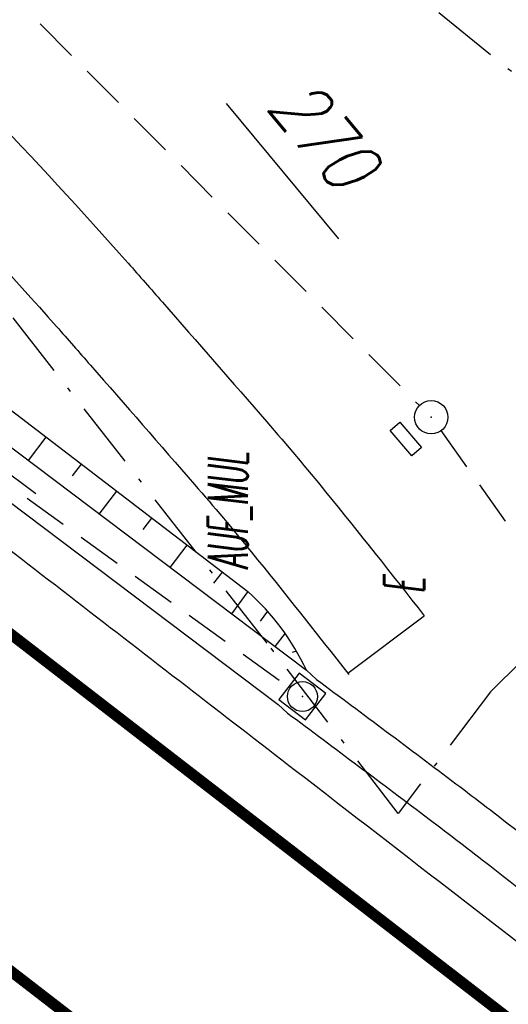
# Model space of a CAD drawing. Extents: x 448150 to 449332, y 437108 to 438384.
# Tile 100 of 172: x 448950 to 448972, y 437546 to 437590. Entities that reach past the tile are written whole.
import ezdxf

# ---------------------------------------------------------------- set-up
doc = ezdxf.new("R2010")
doc.units = 0
doc.header["$LTSCALE"] = 2
doc.header["$MEASUREMENT"] = 0
for name, pattern in [('AUSGEZOGEN', [0]), ('BAB-FM2', [2.6, 1.5, -0.5, 0.1, -0.5]), ('GESTRICH-X2', [1.5, 1, -0.5])]:
    doc.linetypes.add(name, pattern=pattern)
doc.layers.get('0').update_dxf_attribs({"linetype": 'AUSGEZOGEN'})
for name, color, linetype in [('212-FLSTNR-BAB', 7, 'AUSGEZOGEN'), ('ANMERKUNG', 7, 'CONTINUOUS'), ('BAB_FM', 5, 'BAB-FM2'), ('BOESCHG', 250, 'AUSGEZOGEN'), ('FBRTOP', 250, 'AUSGEZOGEN'), ('KANAL', 7, 'GESTRICH-X2'), ('MULDE', 250, 'AUSGEZOGEN'), ('PFEILTOP', 200, 'AUSGEZOGEN'), ('SCHLITZRINNE', 200, 'AUSGEZOGEN'), ('SCHSYMBOL', 200, 'AUSGEZOGEN'), ('STRASSE', 250, 'AUSGEZOGEN')]:
    doc.layers.add(name, color=color, linetype=linetype)
doc.styles.add('ROMANS', font='romans.shx', dxfattribs={"width": 0.8})

# ---------------------------------------------------------------- blocks, each defined once
blk = doc.blocks.new('20')
blk.add_lwpolyline([(-0.754, -0.751), (0.754, -0.751), (0.754, 0.75), (-0.754, 0.75)], close=True)
blk.add_circle((0, 0), 0.676)
blk.add_point((0, 0))
blk = doc.blocks.new('GST')
at = {"color": 0}
blk.add_circle((0, 0), 0.75, dxfattribs=at)
blk.add_point((0, 0), dxfattribs=at)
blk = doc.blocks.new('17')
blk.add_lwpolyline([(-0.755, -1.218), (0.748, -1.218), (0.748, -1.801), (-0.755, -1.801)], close=True)
blk.add_blockref('GST', (0, 0))
blk = doc.blocks.new('PFEIL2')
at = {"color": 0}
for p, q in [((0.88, 0.002), (-2.401, -0.012)), ((0.881, -0.271), (0.879, 0.276)), ((0.879, 0.276), (2.429, 0.009)), ((0.911, 0.27), (0.879, 0.265)), ((0.965, 0.261), (0.879, 0.246)), ((1.019, 0.252), (0.879, 0.228)), ((1.073, 0.242), (0.879, 0.209)), ((1.127, 0.233), (0.879, 0.191)), ((1.181, 0.224), (0.879, 0.172)), ((1.235, 0.214), (0.879, 0.154)), ((1.289, 0.205), (0.879, 0.135)), ((1.343, 0.196), (0.879, 0.117)), ((1.397, 0.187), (0.879, 0.098)), ((1.451, 0.177), (0.879, 0.08)), ((1.505, 0.168), (0.879, 0.061)), ((1.559, 0.159), (0.88, 0.043)), ((1.613, 0.149), (0.88, 0.024)), ((1.668, 0.14), (0.88, 0.006)), ((1.722, 0.131), (0.88, -0.013)), ((1.776, 0.121), (0.88, -0.031)), ((1.83, 0.112), (0.88, -0.05)), ((1.884, 0.103), (0.88, -0.068)), ((1.938, 0.094), (0.88, -0.087)), ((1.992, 0.084), (0.88, -0.105)), ((2.046, 0.075), (0.88, -0.124)), ((2.1, 0.066), (0.88, -0.142)), ((2.154, 0.056), (0.88, -0.161)), ((2.208, 0.047), (0.88, -0.179)), ((2.262, 0.038), (0.881, -0.198)), ((2.316, 0.029), (0.881, -0.216)), ((2.37, 0.019), (0.881, -0.235)), ((2.424, 0.01), (0.881, -0.253)), ((2.429, 0.009), (0.881, -0.271))]:
    blk.add_line(p, q, dxfattribs=at)

msp = doc.modelspace()

# ---------------------------------------------------------------- hatches: boundary and pattern name
at = {"layer": 'SCHLITZRINNE'}
h = msp.add_hatch(dxfattribs=at)
h.set_pattern_fill('_USER', color=256, scale=1.5, angle=45, style=0, pattern_type=0)
h.set_pattern_definition([(0.19809, (448696.2442, 437758.0261), (-0.005186, 1.499991), [])])
edge = h.paths.add_edge_path()
edge.add_arc((450103.943, 439168.643), 1992.851, 225.253931, 225.326505)
edge.add_arc((450104.379, 439169.084), 1993.471, 225.326505, 225.685513)
edge.add_arc((450114.112, 439179.052), 2007.404, 225.685514, 226.043274)
edge.add_arc((450116.374, 439181.397), 2010.661, 226.043274, 226.400342)
edge.add_arc((450108.345, 439172.967), 1999.019, 226.400342, 226.758448)
edge.add_arc((450107.359, 439171.918), 1997.58, 226.758448, 227.116898)
edge.add_arc((450114.22, 439179.306), 2007.663, 227.116898, 227.474446)
edge.add_arc((450112.044, 439176.933), 2004.443, 227.474446, 227.83238)
edge.add_arc((450107.824, 439172.273), 1998.156, 227.83238, 228.190877)
edge.add_arc((450107.663, 439172.094), 1997.915, 228.190877, 228.549748)
edge.add_arc((450107.034, 439171.381), 1996.965, 228.549748, 228.908704)
edge.add_arc((450111.572, 439176.585), 2003.869, 228.908704, 229.265964)
edge.add_arc((450119.093, 439185.318), 2015.394, 229.265964, 229.6222)
edge.add_arc((450115.134, 439180.663), 2009.284, 229.6222, 229.979919)
edge.add_arc((450101.808, 439164.793), 1988.56, 229.979919, 230.339497)
edge.add_arc((450135.905, 439205.921), 2041.985, 230.339497, 230.699144)
edge.add_arc((450015.788, 439059.171), 1852.343, 230.699144, 231.076753)
edge.add_arc((450440.038, 439584.513), 2527.6, 231.076753, 231.41321)
edge.add_arc((449605.176, 438538.206), 1189.037, 231.413211, 231.903765)
edge.add_arc((451876.599, 441435.451), 4870.53, 231.903765, 232.054115)
edge.add_arc((449764.385, 438726.671), 1435.572, 232.054115, 232.331051)
edge.add_arc((663048.573, 714993.472), 350453.466, 232.33105148, 232.33182369)
edge.add_arc((452105.708, 441751.773), 5260.885, 232.331837, 232.33814)
edge.add_arc((1083717.784, 1260087.558), 1038995.508, 232.338139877, 232.338829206)
edge.add_arc((362297.748, 325361.769), 141749.668, 52.33595822, 52.34101086, ccw=False)
edge.add_arc((130991.073, 25697.409), 520301.522, 52.33458173, 52.33595822, ccw=False)
edge.add_arc((597397.743, 629905.021), 242982.187, 232.33379622, 232.33674373)
edge.add_arc((1091510.304, 1270060.009), 1051651.236, 232.336743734, 232.337424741)
edge.add_arc((63904.407, -61307.138), 630166.935, 52.33651599, 52.337652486, ccw=False)
edge.add_line((448950.678, 437541.271), (448965.933, 437529.496))
edge.add_arc((450103.943, 439168.643), 1993.351, 225.253931, 225.326505)
edge.add_arc((450104.379, 439169.084), 1993.971, 225.326505, 225.633952)
h = msp.add_hatch(dxfattribs=at)
h.set_pattern_fill('_USER', color=256, scale=1.5, angle=45, style=0, pattern_type=0)
h.set_pattern_definition([(1.0848, (448717.7677, 437736.8698), (-0.0283982, 1.4997312), [])])
edge = h.paths.add_edge_path()
edge.add_arc((450104.379, 439169.084), 1993.971, 225.677136, 225.685513)
edge.add_arc((450114.112, 439179.052), 2007.904, 225.685514, 226.043274)
edge.add_arc((450116.374, 439181.397), 2011.161, 226.043274, 226.348764)
edge.add_arc((450103.943, 439168.643), 1992.851, 225.253931, 225.326505)
edge.add_arc((450104.379, 439169.084), 1993.471, 225.326505, 225.685513)
edge.add_arc((450114.112, 439179.052), 2007.404, 225.685514, 226.043274)
edge.add_arc((450116.374, 439181.397), 2010.661, 226.043274, 226.400342)
edge.add_arc((450108.345, 439172.967), 1999.019, 226.400342, 226.758448)
edge.add_arc((450107.359, 439171.918), 1997.58, 226.758448, 227.116898)
edge.add_arc((450114.22, 439179.306), 2007.663, 227.116898, 227.474446)
edge.add_arc((450112.044, 439176.933), 2004.443, 227.474446, 227.83238)
edge.add_arc((450107.824, 439172.273), 1998.156, 227.83238, 228.190877)
edge.add_arc((450107.663, 439172.094), 1997.915, 228.190877, 228.549748)
edge.add_arc((450107.034, 439171.381), 1996.965, 228.549748, 228.908704)
edge.add_arc((450111.572, 439176.585), 2003.869, 228.908704, 229.265964)
edge.add_arc((450119.093, 439185.318), 2015.394, 229.265964, 229.6222)
edge.add_arc((450115.134, 439180.663), 2009.284, 229.6222, 229.979919)
edge.add_arc((450101.808, 439164.793), 1988.56, 229.979919, 230.339497)
edge.add_arc((450135.905, 439205.921), 2041.985, 230.339497, 230.699144)
edge.add_arc((450015.788, 439059.171), 1852.343, 230.699144, 231.076753)
edge.add_arc((450440.038, 439584.513), 2527.6, 231.076753, 231.41321)
edge.add_arc((449605.176, 438538.206), 1189.037, 231.413211, 231.903765)
edge.add_arc((451876.599, 441435.451), 4870.53, 231.903765, 232.054115)
edge.add_arc((449764.385, 438726.671), 1435.572, 232.054115, 232.331051)
edge.add_arc((663048.573, 714993.472), 350453.466, 232.33105148, 232.33182369)
edge.add_arc((452105.708, 441751.773), 5260.885, 232.331837, 232.33814)
edge.add_arc((1083717.784, 1260087.558), 1038995.508, 232.338139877, 232.338829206)
edge.add_arc((362297.748, 325361.769), 141749.668, 52.33595822, 52.34101086, ccw=False)
edge.add_arc((130991.073, 25697.409), 520301.522, 52.33458173, 52.33595822, ccw=False)
edge.add_arc((597397.743, 629905.021), 242982.187, 232.33379622, 232.33674373)
edge.add_arc((1091510.304, 1270060.009), 1051651.236, 232.336743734, 232.337424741)
edge.add_arc((63904.407, -61307.138), 630166.935, 52.33651599, 52.337652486, ccw=False)
edge.add_line((448950.678, 437541.271), (448965.933, 437529.496))
h = msp.add_hatch(dxfattribs=at)
h.set_pattern_fill('_USER', color=256, scale=1.5, angle=45, style=0, pattern_type=0)
h.set_pattern_definition([(1.92282, (448737.9663, 437717.5835), (-0.05033, 1.4991554), [])])
edge = h.paths.add_edge_path()
edge.add_arc((450116.374, 439181.397), 2011.161, 226.391578, 226.400342)
edge.add_arc((450108.345, 439172.967), 1999.519, 226.400342, 226.758448)
edge.add_arc((450107.359, 439171.918), 1998.08, 226.758448, 227.116898)
edge.add_arc((450114.22, 439179.306), 2008.163, 227.116898, 227.474446)
edge.add_arc((450112.044, 439176.933), 2004.943, 227.474446, 227.83238)
edge.add_arc((450107.824, 439172.273), 1998.656, 227.83238, 228.068653)
edge.add_arc((450103.943, 439168.643), 1992.851, 225.253931, 225.326505)
edge.add_arc((450104.379, 439169.084), 1993.471, 225.326505, 225.685513)
edge.add_arc((450114.112, 439179.052), 2007.404, 225.685514, 226.043274)
edge.add_arc((450116.374, 439181.397), 2010.661, 226.043274, 226.400342)
edge.add_arc((450108.345, 439172.967), 1999.019, 226.400342, 226.758448)
edge.add_arc((450107.359, 439171.918), 1997.58, 226.758448, 227.116898)
edge.add_arc((450114.22, 439179.306), 2007.663, 227.116898, 227.474446)
edge.add_arc((450112.044, 439176.933), 2004.443, 227.474446, 227.83238)
edge.add_arc((450107.824, 439172.273), 1998.156, 227.83238, 228.190877)
edge.add_arc((450107.663, 439172.094), 1997.915, 228.190877, 228.549748)
edge.add_arc((450107.034, 439171.381), 1996.965, 228.549748, 228.908704)
edge.add_arc((450111.572, 439176.585), 2003.869, 228.908704, 229.265964)
edge.add_arc((450119.093, 439185.318), 2015.394, 229.265964, 229.6222)
edge.add_arc((450115.134, 439180.663), 2009.284, 229.6222, 229.979919)
edge.add_arc((450101.808, 439164.793), 1988.56, 229.979919, 230.339497)
edge.add_arc((450135.905, 439205.921), 2041.985, 230.339497, 230.699144)
edge.add_arc((450015.788, 439059.171), 1852.343, 230.699144, 231.076753)
edge.add_arc((450440.038, 439584.513), 2527.6, 231.076753, 231.41321)
edge.add_arc((449605.176, 438538.206), 1189.037, 231.413211, 231.903765)
edge.add_arc((451876.599, 441435.451), 4870.53, 231.903765, 232.054115)
edge.add_arc((449764.385, 438726.671), 1435.572, 232.054115, 232.331051)
edge.add_arc((663048.573, 714993.472), 350453.466, 232.33105148, 232.33182369)
edge.add_arc((452105.708, 441751.773), 5260.885, 232.331837, 232.33814)
edge.add_arc((1083717.784, 1260087.558), 1038995.508, 232.338139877, 232.338829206)
edge.add_arc((362297.748, 325361.769), 141749.668, 52.33595822, 52.34101086, ccw=False)
edge.add_arc((130991.073, 25697.409), 520301.522, 52.33458173, 52.33595822, ccw=False)
edge.add_arc((597397.743, 629905.021), 242982.187, 232.33379622, 232.33674373)
edge.add_arc((1091510.304, 1270060.009), 1051651.236, 232.336743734, 232.337424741)
edge.add_arc((63904.407, -61307.138), 630166.935, 52.33651599, 52.337652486, ccw=False)
edge.add_line((448950.678, 437541.271), (448965.933, 437529.496))
h = msp.add_hatch(dxfattribs=at)
h.set_pattern_fill('_USER', color=256, scale=1.5, angle=45, style=0, pattern_type=0)
h.set_pattern_definition([(5.43336, (448830.8072, 437635.437), (-0.142032, 1.4932605), [])])
edge = h.paths.add_edge_path()
edge.add_arc((450115.134, 439180.663), 2009.784, 229.703318, 229.979919)
edge.add_arc((450101.808, 439164.793), 1989.06, 229.979919, 230.339497)
edge.add_arc((450135.905, 439205.921), 2042.485, 230.339497, 230.699144)
edge.add_arc((450015.788, 439059.171), 1852.843, 230.699144, 231.076753)
edge.add_arc((450440.038, 439584.513), 2528.1, 231.076753, 231.211068)
edge.add_arc((450103.943, 439168.643), 1992.851, 225.253931, 225.326505)
edge.add_arc((450104.379, 439169.084), 1993.471, 225.326505, 225.685513)
edge.add_arc((450114.112, 439179.052), 2007.404, 225.685514, 226.043274)
edge.add_arc((450116.374, 439181.397), 2010.661, 226.043274, 226.400342)
edge.add_arc((450108.345, 439172.967), 1999.019, 226.400342, 226.758448)
edge.add_arc((450107.359, 439171.918), 1997.58, 226.758448, 227.116898)
edge.add_arc((450114.22, 439179.306), 2007.663, 227.116898, 227.474446)
edge.add_arc((450112.044, 439176.933), 2004.443, 227.474446, 227.83238)
edge.add_arc((450107.824, 439172.273), 1998.156, 227.83238, 228.190877)
edge.add_arc((450107.663, 439172.094), 1997.915, 228.190877, 228.549748)
edge.add_arc((450107.034, 439171.381), 1996.965, 228.549748, 228.908704)
edge.add_arc((450111.572, 439176.585), 2003.869, 228.908704, 229.265964)
edge.add_arc((450119.093, 439185.318), 2015.394, 229.265964, 229.6222)
edge.add_arc((450115.134, 439180.663), 2009.284, 229.6222, 229.979919)
edge.add_arc((450101.808, 439164.793), 1988.56, 229.979919, 230.339497)
edge.add_arc((450135.905, 439205.921), 2041.985, 230.339497, 230.699144)
edge.add_arc((450015.788, 439059.171), 1852.343, 230.699144, 231.076753)
edge.add_arc((450440.038, 439584.513), 2527.6, 231.076753, 231.41321)
edge.add_arc((449605.176, 438538.206), 1189.037, 231.413211, 231.903765)
edge.add_arc((451876.599, 441435.451), 4870.53, 231.903765, 232.054115)
edge.add_arc((449764.385, 438726.671), 1435.572, 232.054115, 232.331051)
edge.add_arc((663048.573, 714993.472), 350453.466, 232.33105148, 232.33182369)
edge.add_arc((452105.708, 441751.773), 5260.885, 232.331837, 232.33814)
edge.add_arc((1083717.784, 1260087.558), 1038995.508, 232.338139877, 232.338829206)
edge.add_arc((362297.748, 325361.769), 141749.668, 52.33595822, 52.34101086, ccw=False)
edge.add_arc((130991.073, 25697.409), 520301.522, 52.33458173, 52.33595822, ccw=False)
edge.add_arc((597397.743, 629905.021), 242982.187, 232.33379622, 232.33674373)
edge.add_arc((1091510.304, 1270060.009), 1051651.236, 232.336743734, 232.337424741)
edge.add_arc((63904.407, -61307.138), 630166.935, 52.33651599, 52.337652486, ccw=False)
edge.add_line((448950.678, 437541.271), (448965.933, 437529.496))

# ---------------------------------------------------------------- linework, layer by layer
at = {"layer": '212-FLSTNR-BAB'}
msp.add_line((448959.156, 437586.357), (448964.228, 437580.263), dxfattribs=at)
at = {"layer": 'BAB_FM'}
for points in [[(448606.465, 437905.569), (448627.918, 437878.896), (448639.496, 437862.456), (448640.635, 437858.141), (448643.314, 437857.825), (448662.117, 437832.506), (448693.51, 437804.514), (448720.329, 437777.562), (448723.295, 437774.87), (448728.722, 437768.944), (448764.191, 437737.535), (448775.029, 437717.102), (448810.387, 437687.135), (448816.902, 437686.335), (448825.274, 437683.657), (448833.111, 437680.118), (448851.528, 437670.91), (448862.964, 437665.891), (448882.767, 437655.261), (448918.267, 437629.275), (448928.596, 437621.861), (448948.536, 437606.807), (448982.523, 437579.317)], [(448987.237, 437575.914), (448971.07, 437559.845), (448966.921, 437554.371), (448961.015, 437562.041), (448948.551, 437577.999), (448930.642, 437595.699), (448899.535, 437620.858), (448894.875, 437614.855), (448892.732, 437616.635)]]:
    msp.add_lwpolyline(points, dxfattribs=at)
at = {"layer": 'BOESCHG'}
for p, q in [((448950.249, 437570.272), (448951.053, 437571.322)), ((448952.244, 437569.587), (448952.641, 437570.106)), ((448953.443, 437567.863), (448954.229, 437568.891)), ((448955.429, 437567.167), (448955.818, 437567.676)), ((448956.637, 437565.454), (448957.406, 437566.46)), ((448958.614, 437564.748), (448958.995, 437565.245)), ((448960.139, 437564.368), (448959.403, 437563.368)), ((448961.03, 437563.481), (448960.692, 437563.04)), ((448961.818, 437562.489), (448961.35, 437561.899)), ((448962.331, 437561.686), (448962.142, 437561.628))]:
    msp.add_line(p, q, dxfattribs=at)
at = {"layer": 'BOESCHG', "flags": 128}
msp.add_lwpolyline([(448931.955, 437585.857), (448944.924, 437576.01), (448960.139, 437564.368)], dxfattribs=at)
at = {"layer": 'BOESCHG'}
msp.add_arc((448952.97, 437556.272), 10.814, 24.8717, 48.4759, dxfattribs=at)
at = {"layer": 'FBRTOP'}
for points in [[(448902.917, 437602.137, 0.000003), (448912.812, 437594.5, -0.000022), (448922.707, 437586.863, -0.000006), (448932.602, 437579.224, 0.000013), (448942.498, 437571.586, 0.000003), (448952.392, 437563.949, -0.000005), (448962.287, 437556.312, -0.000002), (448991.973, 437533.398, 0.000001), (449021.658, 437510.484, 0), (449059.524, 437481.257, 0), (449100.819, 437449.382, 0.000002), (449140.4, 437418.831, -0.000003), (449179.981, 437388.28, -0.000002), (449197.089, 437375.075, 0.000004)], [(448854.075, 437596.848, 0.002141), (448862.115, 437590.489, 0.000656), (448872.248, 437582.566, 0.001208), (448877.762, 437578.288, 0.000003), (448881.526, 437575.382, 0.000028), (448881.988, 437575.026, 0.000003), (448891.884, 437567.387, -0.000022), (448901.78, 437559.749, -0.000006), (448911.675, 437552.112, 0.000013), (448921.57, 437544.474, 0.000003), (448931.465, 437536.836, -0.000005), (448941.36, 437529.199, 0), (448949.808, 437522.678, 0.000001)], [(448898.757, 437605.348, 0.000003), (448902.464, 437602.487, 0.000028)]]:
    msp.add_lwpolyline(points, format="xyb", dxfattribs=at)
at = {"layer": 'FBRTOP', "const_width": 0.5}
for points in [[(448889.562, 437593.497, 0.000003), (448893.294, 437590.616, 0.000028), (448893.751, 437590.263, 0.000003), (448903.647, 437582.626, -0.000022), (448913.542, 437574.988, -0.000006), (448923.437, 437567.35, 0.000013), (448933.332, 437559.712, 0.000003), (448943.227, 437552.075, -0.000005), (448953.122, 437544.437, -0.000002), (448982.808, 437521.524, 0.000001), (449012.493, 437498.61, 0), (449050.358, 437469.383, 0), (449091.654, 437437.508, 0.000002), (449131.235, 437406.957, -0.000003), (449170.816, 437376.406, -0.000001), (449185.277, 437365.244, 0.000004)], [(448901.097, 437599.778, 0.000003), (448910.992, 437592.141, -0.000022), (448920.886, 437584.504, -0.000006), (448930.781, 437576.866, 0.000013), (448940.677, 437569.227, 0.000003), (448950.572, 437561.59, -0.000005), (448960.466, 437553.953, -0.000002), (448990.152, 437531.039)], [(449098.999, 437447.023, 0.000002), (449138.58, 437416.472, -0.000003), (449178.161, 437385.922, -0.000002), (449194.742, 437373.122, 0.000004)], [(448896.936, 437602.99, 0.000003), (448900.643, 437600.128, 0.000028)]]:
    msp.add_lwpolyline(points, format="xyb", dxfattribs=at)
at = {"layer": 'KANAL'}
for p, q in [((448931.75, 437609.094), (448967.875, 437572.75)), ((448921, 437589.625), (448962, 437560.063)), ((448968.844, 437571.625), (448998.156, 437530.313))]:
    msp.add_line(p, q, dxfattribs=at)
at = {"layer": 'MULDE'}
for points in [[(449107.415, 437376.841, 0.000009), (449131.747, 437358.942, 0.00096)], [(449106.23, 437375.23, 0.000009), (449130.561, 437357.33, 0.000999)], [(448963.233, 437560.413, -0.001875), (448969.522, 437555.709, -0.004319), (448972.272, 437553.599, -0.000177), (448982.104, 437545.912, 0.000957), (448983.921, 437544.496, 0.000452), (448986.347, 437542.617, -0.000037), (449015.922, 437519.742, -0.000819), (449032.82, 437506.626, -0.000483), (449061.417, 437484.31, -0.000483)], [(448961.93, 437558.895, -0.00135), (448968.318, 437554.112, -0.004319), (448971.04, 437552.023, -0.000177), (448980.872, 437544.337, 0.000957), (448982.695, 437542.916, 0.000452), (448985.123, 437541.035, -0.000017), (448998.702, 437530.533, -0.000703)]]:
    msp.add_lwpolyline(points, format="xyb", dxfattribs=at)
for points in [[(448894.051, 437613.772), (448928.606, 437586.596), (448962.781, 437560.82), (448963.233, 437560.413)], [(448921.229, 437589.853), (448927.386, 437585.012), (448961.507, 437559.276), (448961.93, 437558.895)]]:
    msp.add_lwpolyline(points, dxfattribs=at)
at = {"layer": 'SCHLITZRINNE'}
for points in [[(448881.628, 437594.59, 0.001208), (448887.11, 437590.337, 0.000003), (448890.849, 437587.45, 0.000028), (448891.307, 437587.097, 0.000003), (448901.202, 437579.459, -0.000022), (448911.098, 437571.822, -0.000006), (448920.993, 437564.184, 0.000013), (448930.888, 437556.546, 0.000003), (448940.783, 437548.908, -0.000005), (448950.678, 437541.271, -0.000001), (448965.933, 437529.496, 0.000001)], [(448931.625, 437555.346, 0.000003), (448940.477, 437548.512, -0.000005), (448950.372, 437540.875), (448965.627, 437529.1)]]:
    msp.add_lwpolyline(points, format="xyb", dxfattribs=at)
at = {"layer": 'STRASSE'}
for points in [[(448835.65, 437659.28, 0.010223), (448841.36, 437655.858, 0.004603), (448847.172, 437652.5, 0.034303), (448853.875, 437649.293, -0.023364), (448862.654, 437645.326, -0.013741), (448872.967, 437639.712, -0.018371), (448880.278, 437635.099, -0.008232), (448890.864, 437627.606, -0.007691), (448901.948, 437619.218, -0.000683), (448909.8, 437613.067, 0.000756), (448916.908, 437607.5, 0.002366), (448923.212, 437602.625, -0.002299), (448929.636, 437597.66, -0.027511), (448938.67, 437589.773, -0.018116), (448951.518, 437576.308, -0.001763), (448953.046, 437574.573, -0.000577), (448957.743, 437569.19, -0.008616), (448960.303, 437566.146, -0.004986), (448964.687, 437560.633, -0.004986)], [(448848.175, 437656.884, 0.000892), (448849.293, 437656.249, 0.034303), (448855.463, 437653.297, -0.023364), (448864.609, 437649.165, -0.013741), (448875.13, 437643.437, -0.018371), (448882.709, 437638.656, -0.008232), (448893.41, 437631.081, -0.007691), (448904.6, 437622.613, -0.000683), (448912.461, 437616.454, 0.000756), (448919.559, 437610.895, 0.002366), (448925.831, 437606.046, -0.002299), (448932.286, 437601.056, -0.027511), (448941.677, 437592.858, -0.018116), (448954.74, 437579.167, -0.001763), (448956.288, 437577.409, -0.000577), (448960.992, 437572.019, -0.008616), (448963.647, 437568.861, -0.004986), (448968.085, 437563.281)]]:
    msp.add_lwpolyline(points, format="xyb", dxfattribs=at)
at = {"layer": 'STRASSE', "flags": 128}
msp.add_lwpolyline([(448964.642, 437560.691), (448968.085, 437563.281)], dxfattribs=at)

# ---------------------------------------------------------------- block references
at = {"layer": 'PFEILTOP', "rotation": 143.2011293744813}
msp.add_blockref('PFEIL2', (448948.662, 437570.223), dxfattribs=at)
at = {"layer": 'SCHSYMBOL'}
for name, p, rotation in [('17', (448968.407, 437572.221), 310.6064468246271), ('20', (448962.599, 437559.638), 322.3365)]:
    msp.add_blockref(name, p, dxfattribs=dict(at, rotation=rotation))

# ---------------------------------------------------------------- texts
at = {"layer": '212-FLSTNR-BAB', "style": 'ROMANS', "oblique": 15, "width": 0.8}
msp.add_text('270', height=2.5, rotation=309.7714, dxfattribs=at).set_placement((448960.916, 437586.196))
at = {"layer": 'ANMERKUNG', "style": 'ROMANS', "oblique": 7, "width": 0.5}
for s, p in [('AUF_MUL', (448960.139, 437565.368)), ('E', (448968.085, 437564.281))]:
    msp.add_text(s, height=1.8, rotation=90, dxfattribs=at).set_placement(p)

doc.saveas('drawing.dxf')
